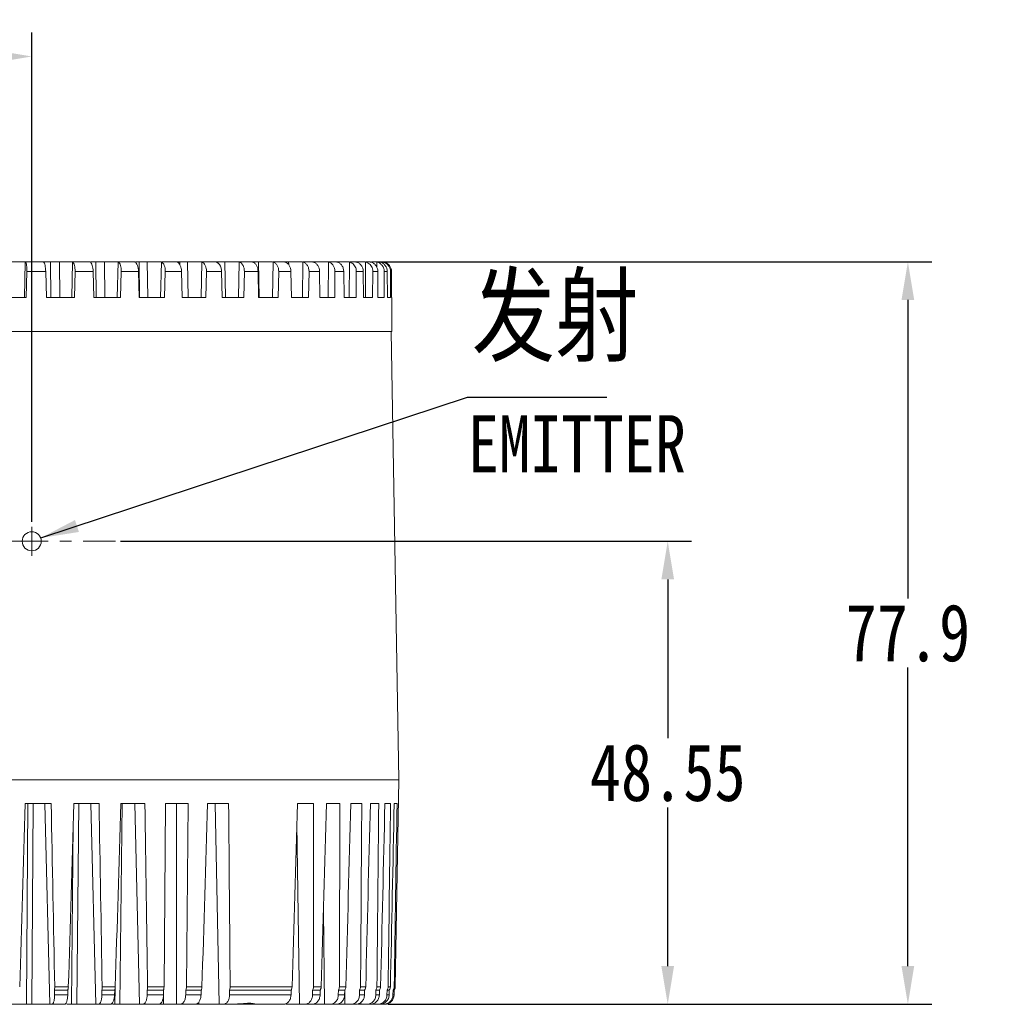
# Model space of a CAD drawing. Extents: x 695 to 3294, y -288 to 575.
# Tile 67 of 83: x 2813 to 2915, y 122 to 225. Entities that reach past the tile are written whole.
import ezdxf

# ---------------------------------------------------------------- set-up
doc = ezdxf.new("R2010")
doc.units = 0
doc.header["$LTSCALE"] = 16.335
doc.header["$PDMODE"] = 3
doc.header["$PDSIZE"] = 4
doc.linetypes.add('CENTER', pattern=[0.6, 0.375, -0.075, 0.075, -0.075])
doc.layers.get('Defpoints').update_dxf_attribs({"linetype": 'CONTINUOUS'})
for name, color, linetype in [('3_ALL_AXES', 7, 'CONTINUOUS'), ('6_ALL_SURFS', 7, 'CONTINUOUS'), ('标注线', 3, 'CONTINUOUS')]:
    doc.layers.add(name, color=color, linetype=linetype)
for name, color, linetype, lineweight in [('7_ALL_FEATURES', 7, 'CONTINUOUS', 15), ('dim', 3, 'CONTINUOUS', 13), ('中心', 6, 'CENTER', 13)]:
    doc.layers.add(name, color=color, linetype=linetype, lineweight=lineweight)
doc.styles.get("Standard").update_dxf_attribs({"font": 'txt', "width": 0.8})
doc.dimstyles.get("Standard").update_dxf_attribs({"dimtxt": 3, "dimasz": 3, "dimexe": 2.5, "dimexo": 0.5, "dimtad": 1, "dimdsep": 46, "dimtxsty": 'Standard', "dimcen": 0.09, "dimadec": 0, "dimazin": 0, "dimtol": 1, "dimtp": 0.01, "dimtm": 0.01, "dimtfac": 1, "dimtofl": 0, "dimtmove": 0, "dimatfit": 3, "dimfxl": 1, "dimtolj": 1, "dimarcsym": 0})

# ---------------------------------------------------------------- blocks, each defined once
blk = doc.blocks.new('*D54')
at = {"layer": 'Defpoints', "color": 0, "transparency": 16777216}
for p in [(2814.4, 221.16), (2789.4, 171.86), (2814.4, 171.86)]:
    blk.add_point(p, dxfattribs=at)
at = {"layer": 'dim', "color": 0, "lineweight": -2, "transparency": 16777216}
for p, q in [((2789.4, 172.36), (2789.4, 223.66)), ((2814.4, 172.36), (2814.4, 223.66)), ((2793.4, 221.16), (2797.27, 221.16)), ((2810.4, 221.16), (2806.52, 221.16))]:
    blk.add_line(p, q, dxfattribs=at)
at = {"layer": 'dim', "color": 0, "transparency": 16777216}
for points in [[(2793.4, 221.83), (2793.4, 220.49), (2789.4, 221.16)], [(2810.4, 221.83), (2810.4, 220.49), (2814.4, 221.16)]]:
    blk.add_solid(points, dxfattribs=at)
at = {"layer": 'dim', "color": 0, "transparency": 16777216, "insert": (2801.9, 221.16), "char_height": 6, "attachment_point": 5}
blk.add_mtext('\\A1;25', dxfattribs=at)
blk = doc.blocks.new('*D44')
at = {"layer": 'Defpoints', "color": 0, "transparency": 16777216}
for p in [(2823.2, 170.33), (2851.23, 121.78), (2881.06, 121.78)]:
    blk.add_point(p, dxfattribs=at)
at = {"layer": 'dim', "color": 0, "lineweight": -2, "transparency": 16777216}
for p, q in [((2823.7, 170.33), (2883.56, 170.33)), ((2881.06, 166.33), (2881.06, 149.68)), ((2881.06, 125.78), (2881.06, 142.43)), ((2851.73, 121.78), (2883.56, 121.78))]:
    blk.add_line(p, q, dxfattribs=at)
at = {"layer": 'dim', "color": 0, "transparency": 16777216}
for points in [[(2880.39, 166.33), (2881.72, 166.33), (2881.06, 170.33)], [(2880.39, 125.78), (2881.72, 125.78), (2881.06, 121.78)]]:
    blk.add_solid(points, dxfattribs=at)
at = {"layer": 'dim', "color": 0, "transparency": 16777216, "insert": (2881.06, 146.05), "char_height": 6, "attachment_point": 5}
blk.add_mtext('\\A1;48.55', dxfattribs=at)
blk = doc.blocks.new('*D45')
at = {"layer": 'Defpoints', "color": 0, "transparency": 16777216}
for p in [(2850.67, 199.63), (2906.23, 199.63), (2851.23, 121.78)]:
    blk.add_point(p, dxfattribs=at)
at = {"layer": 'dim', "color": 0, "lineweight": -2, "transparency": 16777216}
for p, q in [((2851.17, 199.63), (2908.73, 199.63)), ((2906.23, 195.63), (2906.23, 164.33)), ((2906.23, 125.78), (2906.23, 157.08)), ((2851.73, 121.78), (2908.73, 121.78))]:
    blk.add_line(p, q, dxfattribs=at)
at = {"layer": 'dim', "color": 0, "transparency": 16777216}
for points in [[(2905.56, 195.63), (2906.89, 195.63), (2906.23, 199.63)], [(2905.56, 125.78), (2906.89, 125.78), (2906.23, 121.78)]]:
    blk.add_solid(points, dxfattribs=at)
at = {"layer": 'dim', "color": 0, "transparency": 16777216, "insert": (2906.23, 160.7), "char_height": 6, "attachment_point": 5}
blk.add_mtext('\\A1;77.9', dxfattribs=at)

msp = doc.modelspace()

# ---------------------------------------------------------------- linework, layer by layer
at = {"layer": '3_ALL_AXES', "color": 7, "linetype": 'Continuous'}
msp.add_arc((2852.004, 123.604), 0.5, 319.33624, 356.50853, dxfattribs=at)
at = {"layer": '6_ALL_SURFS', "color": 7, "linetype": 'Continuous'}
msp.add_open_spline([(2837.769, 121.778), (2837.761, 121.778), (2837.737, 121.785), (2837.693, 121.796), (2837.632, 121.81), (2837.557, 121.824), (2837.469, 121.837), (2837.332, 121.851), (2837.138, 121.857), (2836.883, 121.847), (2836.599, 121.823), (2836.291, 121.792), (2836.076, 121.778), (2835.965, 121.778)], degree=3, knots=[0, 0, 0, 0, 0.0137241, 0.0396674, 0.0749006, 0.1176069, 0.1667243, 0.2213579, 0.3453561, 0.4868535, 0.6440949, 0.8160874, 1, 1, 1, 1], dxfattribs=at)
at = {"layer": '7_ALL_FEATURES', "color": 7, "linetype": 'Continuous'}
for p, q in [((2808.64, 199.628), (2813.649, 199.628)), ((2813.725, 199.628), (2818.583, 199.628)), ((2820.474, 199.628), (2818.681, 199.628)), ((2820.591, 199.628), (2823.335, 199.628)), ((2825.139, 199.628), (2823.452, 199.628)), ((2825.266, 199.628), (2827.852, 199.628)), ((2829.55, 199.628), (2827.987, 199.628)), ((2829.677, 199.628), (2832.083, 199.628)), ((2833.657, 199.628), (2832.236, 199.628)), ((2833.777, 199.628), (2835.985, 199.628)), ((2837.416, 199.628), (2836.152, 199.628)), ((2837.522, 199.628), (2839.512, 199.628)), ((2840.786, 199.628), (2839.693, 199.628)), ((2840.944, 199.628), (2842.627, 199.628)), ((2843.73, 199.628), (2842.82, 199.628)), ((2843.882, 199.628), (2846.215, 199.628)), ((2846.297, 199.628), (2847.489, 199.628)), ((2848.215, 199.628), (2847.699, 199.628)), ((2848.35, 199.628), (2849.183, 199.628)), ((2849.707, 199.628), (2849.366, 199.628)), ((2850.002, 199.628), (2850.358, 199.628)), ((2850.675, 199.628), (2850.473, 199.628)), ((2850.824, 199.628), (2851.002, 199.628)), ((2813.903, 198.628), (2813.833, 195.878)), ((2815.868, 198.628), (2815.937, 195.878)), ((2818.938, 198.628), (2818.87, 195.878)), ((2820.837, 198.628), (2820.903, 195.878)), ((2823.785, 198.628), (2823.72, 195.878)), ((2825.597, 198.628), (2825.661, 195.878)), ((2828.392, 198.628), (2828.331, 195.878)), ((2830.098, 198.628), (2830.158, 195.878)), ((2832.709, 198.628), (2832.652, 195.878)), ((2834.29, 198.628), (2834.345, 195.878)), ((2836.688, 198.628), (2836.636, 195.878)), ((2838.127, 198.628), (2838.177, 195.878)), ((2840.286, 198.628), (2840.24, 195.878)), ((2841.567, 198.628), (2841.611, 195.878)), ((2843.463, 198.628), (2843.423, 195.878)), ((2844.571, 198.628), (2844.609, 195.878)), ((2846.185, 198.628), (2846.151, 195.878)), ((2847.108, 198.628), (2847.14, 195.878)), ((2848.421, 198.628), (2848.394, 195.878)), ((2849.15, 198.628), (2849.175, 195.878)), ((2850.147, 198.628), (2850.127, 195.878)), ((2850.674, 198.628), (2850.691, 195.878)), ((2851.345, 198.628), (2851.332, 195.878)), ((2851.663, 198.628), (2851.673, 195.878)), ((2852, 198.628), (2851.995, 195.878)), ((2852.107, 198.628), (2852.109, 195.878)), ((2813.833, 195.878), (2810.818, 195.878)), ((2818.87, 195.878), (2815.937, 195.878)), ((2823.72, 195.878), (2820.903, 195.878)), ((2828.331, 195.878), (2825.661, 195.878)), ((2832.652, 195.878), (2830.158, 195.878)), ((2836.636, 195.878), (2834.345, 195.878)), ((2840.24, 195.878), (2838.177, 195.878)), ((2843.423, 195.878), (2841.611, 195.878)), ((2846.151, 195.878), (2844.609, 195.878)), ((2848.394, 195.878), (2847.14, 195.878)), ((2850.127, 195.878), (2849.175, 195.878)), ((2851.332, 195.878), (2850.691, 195.878)), ((2851.995, 195.878), (2851.673, 195.878)), ((2852.133, 195.878), (2852.109, 195.878)), ((2852.133, 195.878), (2852.133, 192.328)), ((2751.633, 192.328), (2852.133, 192.328)), ((2852.883, 145.328), (2852.062, 192.328)), ((2750.883, 145.328), (2852.883, 145.328)), ((2852.883, 145.328), (2852.503, 123.595)), ((2816.433, 142.828), (2813.7, 142.828)), ((2821.458, 142.828), (2818.816, 142.828)), ((2826.268, 142.828), (2823.747, 142.828)), ((2828.271, 123.595), (2828.438, 142.828)), ((2830.812, 142.828), (2828.438, 142.828)), ((2830.812, 142.828), (2830.614, 123.595)), ((2835.038, 142.828), (2832.839, 142.828)), ((2843.923, 142.828), (2842.26, 142.828)), ((2846.703, 142.828), (2845.288, 142.828)), ((2848.991, 142.828), (2847.84, 142.828)), ((2850.764, 142.828), (2849.889, 142.828)), ((2852.001, 142.828), (2851.412, 142.828)), ((2852.688, 142.828), (2852.393, 142.828)), ((2816.781, 123.278), (2818.192, 123.278)), ((2816.781, 123.278), (2816.791, 122.761)), ((2818.176, 122.761), (2818.192, 123.278)), ((2821.743, 123.278), (2823.098, 123.278)), ((2821.743, 123.278), (2821.752, 122.761)), ((2823.082, 122.761), (2823.098, 123.278)), ((2826.488, 123.278), (2828.211, 123.278)), ((2826.488, 123.278), (2826.495, 122.761)), ((2828.206, 122.761), (2828.211, 123.278)), ((2830.543, 123.278), (2830.537, 122.761)), ((2830.543, 123.278), (2832.163, 123.278)), ((2832.147, 122.761), (2832.163, 123.278)), ((2835.119, 123.278), (2841.591, 123.278)), ((2835.119, 123.278), (2835.123, 122.761)), ((2841.576, 122.761), (2841.591, 123.278)), ((2843.827, 123.278), (2844.635, 123.278)), ((2843.827, 123.278), (2843.827, 122.761)), ((2844.62, 122.761), (2844.635, 123.278)), ((2846.537, 123.278), (2846.535, 122.761)), ((2846.537, 123.278), (2847.211, 123.278)), ((2847.197, 122.761), (2847.211, 123.278)), ((2848.758, 123.278), (2848.754, 122.761)), ((2848.758, 123.278), (2849.289, 123.278)), ((2849.276, 122.761), (2849.289, 123.278)), ((2850.465, 123.278), (2850.46, 122.761)), ((2850.465, 123.278), (2850.849, 123.278)), ((2850.837, 122.761), (2850.849, 123.278)), ((2851.64, 123.278), (2851.633, 122.761)), ((2851.64, 123.278), (2851.872, 123.278)), ((2851.861, 122.761), (2851.872, 123.278)), ((2852.269, 123.278), (2852.261, 122.761)), ((2852.269, 123.278), (2852.383, 123.278)), ((2852.383, 123.278), (2852.374, 122.761)), ((2790.905, 121.778), (2817.844, 121.778)), ((2818.076, 121.778), (2822.654, 121.778)), ((2822.867, 121.778), (2827.707, 121.778)), ((2827.721, 121.778), (2840.784, 121.778)), ((2841.049, 121.778), (2843.769, 121.778)), ((2843.936, 121.778), (2848.334, 121.778)), ((2850.65, 121.778), (2848.591, 121.778)), ((2851.264, 121.778), (2850.87, 121.778))]:
    msp.add_line(p, q, dxfattribs=at)
at = {"layer": '7_ALL_FEATURES', "color": 9, "linetype": 'Continuous'}
for p, q in [((2813.725, 199.605), (2813.631, 195.878)), ((2816.372, 199.628), (2816.402, 195.878)), ((2817.306, 199.628), (2817.337, 195.878)), ((2818.681, 199.605), (2818.589, 195.878)), ((2821.12, 199.628), (2821.159, 195.878)), ((2822.017, 199.628), (2822.058, 195.878)), ((2823.452, 199.605), (2823.365, 195.878)), ((2825.657, 199.628), (2825.706, 195.878)), ((2826.508, 199.628), (2826.558, 195.878)), ((2827.987, 199.605), (2827.905, 195.878)), ((2829.934, 199.628), (2829.939, 199.295)), ((2830.728, 199.628), (2830.787, 195.878)), ((2832.236, 199.605), (2832.16, 195.878)), ((2833.903, 199.628), (2833.905, 199.523)), ((2834.633, 199.628), (2834.7, 195.878)), ((2836.152, 199.605), (2836.083, 195.878)), ((2838.179, 199.628), (2838.253, 195.878)), ((2839.693, 199.605), (2839.632, 195.878)), ((2841.327, 199.628), (2841.334, 199.312)), ((2842.82, 199.605), (2842.767, 195.878)), ((2844.043, 199.628), (2844.045, 199.535)), ((2845.498, 199.605), (2845.454, 195.878)), ((2847.699, 199.605), (2847.664, 195.878)), ((2849.397, 199.605), (2849.372, 195.878)), ((2850.575, 199.605), (2850.572, 199.043)), ((2851.219, 199.605), (2851.219, 199.455)), ((2815.868, 198.628), (2813.903, 198.628)), ((2820.837, 198.628), (2818.938, 198.628)), ((2825.597, 198.628), (2823.785, 198.628)), ((2830.098, 198.628), (2828.392, 198.628)), ((2834.29, 198.628), (2832.709, 198.628)), ((2838.127, 198.628), (2836.688, 198.628)), ((2841.567, 198.628), (2840.286, 198.628)), ((2844.571, 198.628), (2843.463, 198.628)), ((2847.108, 198.628), (2846.185, 198.628)), ((2849.15, 198.628), (2848.421, 198.628)), ((2850.674, 198.628), (2850.147, 198.628)), ((2851.663, 198.628), (2851.345, 198.628)), ((2852.107, 198.628), (2852, 198.628)), ((2813.993, 142.828), (2813.854, 121.778)), ((2814.567, 142.828), (2814.421, 121.778)), ((2815.782, 142.828), (2816.306, 121.778)), ((2819.326, 142.828), (2819.125, 121.778)), ((2820.603, 142.828), (2821.106, 121.778)), ((2823.893, 142.828), (2823.64, 121.778)), ((2825.218, 142.828), (2825.695, 121.778)), ((2829.578, 142.828), (2829.578, 121.778)), ((2833.634, 142.828), (2834.043, 121.778)), ((2818.751, 140.663), (2818.577, 121.778)), ((2842.464, 121.778), (2842.196, 140.652)), ((2845.084, 121.778), (2844.968, 131.578)), ((2818.237, 123.595), (2816.811, 123.595)), ((2823.155, 123.595), (2821.785, 123.595)), ((2823.136, 123.425), (2823.117, 121.778)), ((2828.271, 123.595), (2826.541, 123.595)), ((2832.24, 123.595), (2830.614, 123.595)), ((2841.69, 123.595), (2835.194, 123.595)), ((2844.741, 123.595), (2843.924, 123.595)), ((2847.322, 123.595), (2846.641, 123.595)), ((2847.231, 121.778), (2847.217, 123.278)), ((2849.405, 123.595), (2848.867, 123.595)), ((2850.967, 123.595), (2850.579, 123.595)), ((2851.992, 123.595), (2851.757, 123.595)), ((2852.503, 123.595), (2852.389, 123.595)), ((2816.791, 122.761), (2818.176, 122.761)), ((2821.752, 122.761), (2823.082, 122.761)), ((2826.495, 122.761), (2828.206, 122.761)), ((2828.22, 122.761), (2828.22, 121.778)), ((2830.537, 122.761), (2832.147, 122.761)), ((2831.912, 122.009), (2831.908, 121.778)), ((2835.123, 122.761), (2841.576, 122.761)), ((2843.827, 122.761), (2844.62, 122.761)), ((2846.535, 122.761), (2847.197, 122.761)), ((2848.754, 122.761), (2849.276, 122.761)), ((2848.882, 121.778), (2848.88, 121.966)), ((2850.46, 122.761), (2850.837, 122.761)), ((2851.633, 122.761), (2851.861, 122.761)), ((2852.261, 122.761), (2852.374, 122.761))]:
    msp.add_line(p, q, dxfattribs=at)
at = {"layer": '7_ALL_FEATURES', "color": 7, "linetype": 'Continuous'}
for centre, radius, start, end in [((2850.363, 198.66), 0.968, 72.44948, 77.36534), ((2851.002, 198.616), 1.013, 81.77374, 90.01571), ((2851.107, 198.632), 0.997, 77.51415, 89.96842), ((2851.005, 198.638), 0.99, 77.52223, 81.75177), ((2851.003, 198.632), 0.997, 19.27381, 77.50736), ((2850.992, 198.629), 1.008, 359.96638, 19.20784), ((2851.256, 123.601), 0.501, 319.90441, 359.33761), ((2851.487, 123.606), 0.505, 319.61324, 358.82431), ((2851.89, 123.603), 0.499, 319.43818, 359.11816), ((2851.374, 122.778), 1, 270, 359), ((2851.264, 122.773), 0.994, 270.01336, 276.26383)]:
    msp.add_arc(centre, radius, start, end, dxfattribs=at)
for centre, major_axis, ratio, start_param, end_param in [((2860.651, 2385.583), (88.166, 3440.925), 0.0040258, -2.2880269, -2.2806333), ((2744.79, 2385.583), (-85.653, 3440.925), 0.0060574, -2.2882809, -2.2808872), ((2859.034, 2385.583), (85.741, 3440.925), 0.0059991, -2.2879806, -2.280587), ((2747.052, 2385.583), (-82.261, 3440.925), 0.0079629, -2.2883205, -2.2809268), ((2856.79, 2385.583), (82.377, 3440.925), 0.0079069, -2.2879408, -2.2805472), ((2749.915, 2385.583), (-77.969, 3440.925), 0.0097814, -2.2883517, -2.2809581), ((2850.529, 2385.583), (72.988, 3440.925), 0.0114435, -2.2878873, -2.2804937), ((2757.312, 2385.583), (-66.877, 3440.925), 0.0130791, -2.2883843, -2.2809907), ((2839.753, 2385.698), (56.826, 3441.002), 0.0151467, -2.2879048, -2.2805112), ((2769.248, 2385.698), (-48.972, 3441.002), 0.0163837, -2.2883881, -2.2809945), ((2834.673, 2385.698), (49.204, 3441.002), 0.016351, -2.2879212, -2.2805275), ((2774.697, 2385.698), (-40.796, 3441.002), 0.0174034, -2.2883613, -2.2809677), ((2829.233, 2385.698), (41.043, 3441.002), 0.0173762, -2.2879477, -2.2805541), ((2780.444, 2385.698), (-32.172, 3441.002), 0.0182324, -2.2883254, -2.2809318), ((2823.494, 2385.698), (32.431, 3441.002), 0.0182109, -2.2879833, -2.2805897), ((2786.427, 2385.698), (-23.196, 3441.002), 0.0188616, -2.2882821, -2.2808885), ((2817.517, 2385.698), (23.463, 3441.002), 0.018846, -2.2880265, -2.2806329), ((2792.578, 2385.698), (-13.964, 3441.002), 0.0192838, -2.2882332, -2.2808396), ((2811.37, 2385.698), (14.238, 3441.002), 0.0192745, -2.2880752, -2.2806816), ((2798.831, 2385.698), (-4.579, 3441.002), 0.0194946, -2.2881809, -2.2807873)]:
    msp.add_ellipse(centre, major_axis=major_axis, ratio=ratio, start_param=start_param, end_param=end_param, dxfattribs=at)
for points, knots in [([(2813.649, 199.628), (2813.657, 199.628), (2813.683, 199.627), (2813.711, 199.617), (2813.725, 199.605)], [0, 0, 0, 0, 0.28666, 1, 1, 1, 1]), ([(2813.725, 199.605), (2813.741, 199.591), (2813.771, 199.55), (2813.824, 199.434), (2813.871, 199.234), (2813.903, 198.949), (2813.906, 198.739), (2813.903, 198.628)], [0, 0, 0, 0, 0.0639045, 0.1483734, 0.3774102, 0.6710796, 1, 1, 1, 1]), ([(2815.641, 199.605), (2815.633, 199.611), (2815.622, 199.619), (2815.61, 199.628), (2815.605, 199.628)], [0, 0, 0, 0, 0.6790004, 1, 1, 1, 1]), ([(2815.868, 198.628), (2815.866, 198.739), (2815.851, 198.95), (2815.805, 199.234), (2815.748, 199.435), (2815.69, 199.55), (2815.658, 199.591), (2815.641, 199.605)], [0, 0, 0, 0, 0.3266085, 0.6196456, 0.8496758, 0.9350923, 1, 1, 1, 1]), ([(2818.583, 199.628), (2818.593, 199.628), (2818.626, 199.627), (2818.66, 199.618), (2818.681, 199.605)], [0, 0, 0, 0, 0.2803072, 1, 1, 1, 1]), ([(2818.681, 199.605), (2818.728, 199.575), (2818.81, 199.459), (2818.886, 199.237), (2818.933, 198.95), (2818.94, 198.739), (2818.938, 198.628)], [0, 0, 0, 0, 0.1611974, 0.3915963, 0.6797205, 1, 1, 1, 1]), ([(2820.532, 199.605), (2820.521, 199.611), (2820.503, 199.621), (2820.482, 199.628), (2820.474, 199.628)], [0, 0, 0, 0, 0.6107831, 1, 1, 1, 1]), ([(2820.837, 198.628), (2820.834, 198.739), (2820.817, 198.951), (2820.755, 199.238), (2820.668, 199.46), (2820.581, 199.575), (2820.532, 199.605)], [0, 0, 0, 0, 0.3175599, 0.6050682, 0.8367347, 1, 1, 1, 1]), ([(2823.335, 199.628), (2823.346, 199.628), (2823.386, 199.627), (2823.426, 199.618), (2823.452, 199.605)], [0, 0, 0, 0, 0.2751138, 1, 1, 1, 1]), ([(2823.452, 199.605), (2823.508, 199.577), (2823.614, 199.467), (2823.714, 199.241), (2823.777, 198.951), (2823.788, 198.739), (2823.785, 198.628)], [0, 0, 0, 0, 0.1755667, 0.4077052, 0.6896367, 1, 1, 1, 1]), ([(2825.219, 199.605), (2825.211, 199.609), (2825.186, 199.62), (2825.158, 199.628), (2825.139, 199.628)], [0, 0, 0, 0, 0.3083621, 1, 1, 1, 1]), ([(2825.597, 198.628), (2825.595, 198.74), (2825.574, 198.952), (2825.498, 199.242), (2825.387, 199.467), (2825.277, 199.577), (2825.219, 199.605)], [0, 0, 0, 0, 0.3075394, 0.5890023, 0.8225856, 1, 1, 1, 1]), ([(2827.852, 199.628), (2827.864, 199.628), (2827.91, 199.627), (2827.956, 199.617), (2827.987, 199.605)], [0, 0, 0, 0, 0.2708817, 1, 1, 1, 1]), ([(2827.987, 199.605), (2828.052, 199.578), (2828.177, 199.474), (2828.303, 199.244), (2828.381, 198.953), (2828.395, 198.739), (2828.392, 198.628)], [0, 0, 0, 0, 0.1894373, 0.4237614, 0.6996782, 1, 1, 1, 1]), ([(2829.65, 199.605), (2829.641, 199.609), (2829.608, 199.62), (2829.574, 199.628), (2829.55, 199.628)], [0, 0, 0, 0, 0.2929657, 1, 1, 1, 1]), ([(2830.098, 198.628), (2830.096, 198.74), (2830.072, 198.954), (2829.981, 199.245), (2829.846, 199.474), (2829.716, 199.578), (2829.65, 199.605)], [0, 0, 0, 0, 0.2975901, 0.5732301, 0.8090621, 1, 1, 1, 1]), ([(2832.083, 199.628), (2832.097, 199.628), (2832.149, 199.627), (2832.2, 199.617), (2832.236, 199.605)], [0, 0, 0, 0, 0.2673555, 1, 1, 1, 1]), ([(2832.236, 199.605), (2832.309, 199.579), (2832.451, 199.479), (2832.601, 199.248), (2832.694, 198.955), (2832.712, 198.739), (2832.709, 198.628)], [0, 0, 0, 0, 0.2021274, 0.4388855, 0.7092852, 1, 1, 1, 1]), ([(2833.777, 199.605), (2833.766, 199.609), (2833.727, 199.621), (2833.686, 199.628), (2833.657, 199.628)], [0, 0, 0, 0, 0.2829155, 1, 1, 1, 1]), ([(2834.29, 198.628), (2834.289, 198.685), (2834.281, 198.797), (2834.215, 199.163), (2834.028, 199.517), (2833.777, 199.605)], [0, 0, 0, 0, 0.1487012, 0.2956283, 1, 1, 1, 1]), ([(2835.985, 199.628), (2836, 199.628), (2836.056, 199.627), (2836.113, 199.617), (2836.152, 199.605)], [0, 0, 0, 0, 0.2643373, 1, 1, 1, 1]), ([(2836.152, 199.605), (2836.233, 199.58), (2836.39, 199.483), (2836.563, 199.252), (2836.669, 198.957), (2836.691, 198.74), (2836.688, 198.628)], [0, 0, 0, 0, 0.2133236, 0.4525751, 0.7181123, 1, 1, 1, 1]), ([(2837.555, 199.605), (2837.542, 199.609), (2837.497, 199.621), (2837.45, 199.628), (2837.416, 199.628)], [0, 0, 0, 0, 0.2758056, 1, 1, 1, 1]), ([(2838.127, 198.628), (2838.125, 198.74), (2838.095, 198.958), (2837.977, 199.253), (2837.797, 199.483), (2837.636, 199.579), (2837.555, 199.605)], [0, 0, 0, 0, 0.2796583, 0.5452661, 0.7858897, 1, 1, 1, 1]), ([(2839.512, 199.628), (2839.528, 199.628), (2839.589, 199.627), (2839.65, 199.617), (2839.693, 199.605)], [0, 0, 0, 0, 0.261684, 1, 1, 1, 1]), ([(2839.693, 199.605), (2839.78, 199.58), (2839.952, 199.487), (2840.144, 199.256), (2840.264, 198.959), (2840.288, 198.74), (2840.286, 198.628)], [0, 0, 0, 0, 0.2229263, 0.4645779, 0.7259623, 1, 1, 1, 1]), ([(2840.941, 199.605), (2840.928, 199.609), (2840.877, 199.621), (2840.825, 199.628), (2840.786, 199.628)], [0, 0, 0, 0, 0.2704553, 1, 1, 1, 1]), ([(2841.567, 198.628), (2841.565, 198.74), (2841.533, 198.96), (2841.403, 199.256), (2841.204, 199.486), (2841.03, 199.58), (2840.941, 199.605)], [0, 0, 0, 0, 0.2721254, 0.5336939, 0.7765688, 1, 1, 1, 1]), ([(2842.627, 199.628), (2842.644, 199.628), (2842.709, 199.627), (2842.774, 199.617), (2842.82, 199.605)], [0, 0, 0, 0, 0.259292, 1, 1, 1, 1]), ([(2842.82, 199.605), (2842.913, 199.58), (2843.096, 199.489), (2843.305, 199.259), (2843.437, 198.961), (2843.465, 198.74), (2843.463, 198.628)], [0, 0, 0, 0, 0.2309489, 0.4747958, 0.7327342, 1, 1, 1, 1]), ([(2843.9, 199.605), (2843.885, 199.609), (2843.83, 199.622), (2843.772, 199.628), (2843.73, 199.628)], [0, 0, 0, 0, 0.2662272, 1, 1, 1, 1]), ([(2844.571, 198.628), (2844.57, 198.74), (2844.536, 198.962), (2844.395, 199.259), (2844.179, 199.489), (2843.994, 199.58), (2843.9, 199.605)], [0, 0, 0, 0, 0.2656777, 0.5238657, 0.7687607, 1, 1, 1, 1]), ([(2845.296, 199.628), (2845.313, 199.628), (2845.381, 199.627), (2845.449, 199.617), (2845.498, 199.605)], [0, 0, 0, 0, 0.2570837, 1, 1, 1, 1]), ([(2845.498, 199.605), (2845.597, 199.58), (2845.789, 199.491), (2846.013, 199.261), (2846.156, 198.963), (2846.186, 198.74), (2846.185, 198.628)], [0, 0, 0, 0, 0.2374564, 0.4832186, 0.7383862, 1, 1, 1, 1]), ([(2846.399, 199.605), (2846.383, 199.609), (2846.323, 199.622), (2846.261, 199.628), (2846.215, 199.628)], [0, 0, 0, 0, 0.2627489, 1, 1, 1, 1]), ([(2847.108, 198.628), (2847.107, 198.74), (2847.071, 198.964), (2846.922, 199.262), (2846.692, 199.491), (2846.498, 199.58), (2846.399, 199.605)], [0, 0, 0, 0, 0.2603429, 0.5157805, 0.7624025, 1, 1, 1, 1]), ([(2847.489, 199.628), (2847.507, 199.628), (2847.577, 199.627), (2847.648, 199.617), (2847.699, 199.605)], [0, 0, 0, 0, 0.2549988, 1, 1, 1, 1]), ([(2847.699, 199.605), (2847.724, 199.599), (2847.826, 199.57), (2847.923, 199.522), (2847.989, 199.478)], [0, 0, 0, 0, 0.2485119, 1, 1, 1, 1]), ([(2847.989, 199.478), (2848.123, 199.388), (2848.348, 199.128), (2848.423, 198.795), (2848.421, 198.628)], [0, 0, 0, 0, 0.492461, 1, 1, 1, 1]), ([(2848.409, 199.605), (2848.393, 199.609), (2848.329, 199.622), (2848.263, 199.628), (2848.215, 199.628)], [0, 0, 0, 0, 0.2597887, 1, 1, 1, 1]), ([(2849.15, 198.628), (2849.149, 198.741), (2849.112, 198.965), (2848.955, 199.264), (2848.714, 199.492), (2848.513, 199.58), (2848.409, 199.605)], [0, 0, 0, 0, 0.2561226, 0.5094038, 0.75742, 1, 1, 1, 1]), ([(2849.183, 199.628), (2849.201, 199.628), (2849.273, 199.626), (2849.345, 199.617), (2849.397, 199.605)], [0, 0, 0, 0, 0.2529875, 1, 1, 1, 1]), ([(2849.655, 199.504), (2849.804, 199.418), (2850.061, 199.157), (2850.149, 198.803), (2850.147, 198.628)], [0, 0, 0, 0, 0.4957661, 1, 1, 1, 1]), ([(2849.91, 199.605), (2849.893, 199.609), (2849.826, 199.622), (2849.757, 199.628), (2849.707, 199.628)], [0, 0, 0, 0, 0.2571943, 1, 1, 1, 1]), ([(2850.674, 198.628), (2850.673, 198.741), (2850.635, 198.966), (2850.473, 199.265), (2850.224, 199.493), (2850.017, 199.58), (2849.91, 199.605)], [0, 0, 0, 0, 0.2530065, 0.5046907, 0.7537444, 1, 1, 1, 1]), ([(2850.655, 199.583), (2850.754, 199.552), (2850.944, 199.456), (2851.169, 199.23), (2851.313, 198.945), (2851.345, 198.734), (2851.345, 198.628)], [0, 0, 0, 0, 0.2488926, 0.4982817, 0.7487636, 1, 1, 1, 1]), ([(2850.885, 199.605), (2850.867, 199.609), (2850.798, 199.622), (2850.727, 199.628), (2850.675, 199.628)], [0, 0, 0, 0, 0.2548603, 1, 1, 1, 1]), ([(2851.663, 198.628), (2851.663, 198.741), (2851.624, 198.967), (2851.458, 199.266), (2851.204, 199.494), (2850.993, 199.581), (2850.885, 199.605)], [0, 0, 0, 0, 0.2509815, 0.5016006, 0.751321, 1, 1, 1, 1]), ([(2852.107, 198.628), (2852.107, 198.741), (2852.068, 198.967), (2851.901, 199.266), (2851.645, 199.494), (2851.432, 199.581), (2851.323, 199.605)], [0, 0, 0, 0, 0.2500375, 0.5001053, 0.7501137, 1, 1, 1, 1]), ([(2816.811, 123.595), (2816.811, 123.567), (2816.81, 123.461), (2816.799, 123.354), (2816.781, 123.278)], [0, 0, 0, 0, 0.2694727, 1, 1, 1, 1]), ([(2818.192, 123.278), (2818.199, 123.302), (2818.224, 123.406), (2818.234, 123.513), (2818.237, 123.595)], [0, 0, 0, 0, 0.225315, 1, 1, 1, 1]), ([(2821.785, 123.595), (2821.785, 123.567), (2821.783, 123.46), (2821.767, 123.353), (2821.743, 123.278)], [0, 0, 0, 0, 0.2681222, 1, 1, 1, 1]), ([(2823.098, 123.278), (2823.107, 123.301), (2823.139, 123.404), (2823.152, 123.512), (2823.155, 123.595)], [0, 0, 0, 0, 0.2278866, 1, 1, 1, 1]), ([(2826.541, 123.595), (2826.541, 123.567), (2826.538, 123.459), (2826.518, 123.351), (2826.488, 123.278)], [0, 0, 0, 0, 0.2664631, 1, 1, 1, 1]), ([(2828.211, 123.278), (2828.221, 123.301), (2828.256, 123.403), (2828.27, 123.512), (2828.271, 123.595)], [0, 0, 0, 0, 0.2301367, 1, 1, 1, 1]), ([(2830.614, 123.595), (2830.613, 123.567), (2830.607, 123.458), (2830.579, 123.35), (2830.543, 123.278)], [0, 0, 0, 0, 0.2638364, 1, 1, 1, 1]), ([(2832.163, 123.278), (2832.175, 123.301), (2832.219, 123.401), (2832.238, 123.512), (2832.24, 123.595)], [0, 0, 0, 0, 0.2339843, 1, 1, 1, 1]), ([(2835.194, 123.595), (2835.194, 123.567), (2835.189, 123.458), (2835.158, 123.349), (2835.119, 123.278)], [0, 0, 0, 0, 0.2625894, 1, 1, 1, 1]), ([(2841.591, 123.278), (2841.607, 123.301), (2841.662, 123.398), (2841.688, 123.511), (2841.69, 123.595)], [0, 0, 0, 0, 0.2417814, 1, 1, 1, 1]), ([(2843.924, 123.595), (2843.924, 123.567), (2843.916, 123.456), (2843.875, 123.346), (2843.827, 123.278)], [0, 0, 0, 0, 0.2576799, 1, 1, 1, 1]), ([(2844.635, 123.278), (2844.651, 123.301), (2844.71, 123.396), (2844.738, 123.511), (2844.741, 123.595)], [0, 0, 0, 0, 0.2445334, 1, 1, 1, 1]), ([(2846.641, 123.595), (2846.641, 123.538), (2846.623, 123.425), (2846.57, 123.323), (2846.537, 123.278)], [0, 0, 0, 0, 0.506678, 1, 1, 1, 1]), ([(2847.211, 123.278), (2847.245, 123.323), (2847.3, 123.425), (2847.32, 123.538), (2847.322, 123.595)], [0, 0, 0, 0, 0.4947159, 1, 1, 1, 1]), ([(2848.867, 123.595), (2848.867, 123.538), (2848.848, 123.424), (2848.793, 123.322), (2848.758, 123.278)], [0, 0, 0, 0, 0.5042321, 1, 1, 1, 1]), ([(2849.289, 123.278), (2849.325, 123.322), (2849.382, 123.424), (2849.403, 123.538), (2849.405, 123.595)], [0, 0, 0, 0, 0.496882, 1, 1, 1, 1]), ([(2850.579, 123.595), (2850.579, 123.538), (2850.558, 123.424), (2850.501, 123.322), (2850.465, 123.278)], [0, 0, 0, 0, 0.5022945, 1, 1, 1, 1]), ([(2850.849, 123.278), (2850.885, 123.322), (2850.944, 123.423), (2850.966, 123.538), (2850.967, 123.595)], [0, 0, 0, 0, 0.4985159, 1, 1, 1, 1]), ([(2816.791, 122.761), (2816.794, 122.635), (2816.787, 122.451), (2816.754, 122.22), (2816.72, 122.072), (2816.678, 121.95), (2816.629, 121.858), (2816.573, 121.796), (2816.526, 121.778), (2816.505, 121.778)], [0, 0, 0, 0, 0.3506928, 0.5100843, 0.65187, 0.7721472, 0.8685782, 0.9421314, 1, 1, 1, 1]), ([(2817.844, 121.778), (2817.891, 121.778), (2817.964, 121.842), (2818.023, 121.949), (2818.072, 122.072), (2818.113, 122.219), (2818.157, 122.451), (2818.172, 122.635), (2818.176, 122.761)], [0, 0, 0, 0, 0.1290426, 0.2267413, 0.3481284, 0.490665, 0.6503377, 1, 1, 1, 1]), ([(2821.752, 122.761), (2821.754, 122.635), (2821.744, 122.451), (2821.697, 122.217), (2821.63, 121.994), (2821.501, 121.778), (2821.367, 121.778)], [0, 0, 0, 0, 0.3413541, 0.4977521, 0.6385604, 1, 1, 1, 1]), ([(2822.654, 121.778), (2822.681, 121.778), (2822.74, 121.794), (2822.817, 121.855), (2822.888, 121.948), (2822.95, 122.07), (2823.003, 122.218), (2823.059, 122.45), (2823.079, 122.634), (2823.082, 122.761)], [0, 0, 0, 0, 0.0708137, 0.1538383, 0.254947, 0.3755784, 0.5141255, 0.6673952, 1, 1, 1, 1]), ([(2826.495, 122.761), (2826.497, 122.635), (2826.478, 122.396), (2826.396, 122.119), (2826.296, 121.946), (2826.212, 121.852), (2826.118, 121.793), (2826.049, 121.778), (2826.016, 121.778)], [0, 0, 0, 0, 0.3198192, 0.602252, 0.722175, 0.8263843, 0.9171699, 1, 1, 1, 1]), ([(2827.707, 121.778), (2827.74, 121.778), (2827.809, 121.793), (2827.904, 121.852), (2827.989, 121.946), (2828.093, 122.119), (2828.181, 122.395), (2828.205, 122.634), (2828.206, 122.761)], [0, 0, 0, 0, 0.0823997, 0.1732253, 0.2778353, 0.3981682, 0.6810211, 1, 1, 1, 1]), ([(2830.537, 122.761), (2830.536, 122.634), (2830.507, 122.392), (2830.402, 122.116), (2830.279, 121.944), (2830.178, 121.851), (2830.066, 121.792), (2829.986, 121.778), (2829.948, 121.778)], [0, 0, 0, 0, 0.3047522, 0.5798917, 0.7007002, 0.8093326, 0.907693, 1, 1, 1, 1]), ([(2831.54, 121.778), (2831.578, 121.778), (2831.658, 121.792), (2831.77, 121.851), (2831.873, 121.944), (2831.998, 122.116), (2832.109, 122.392), (2832.143, 122.634), (2832.147, 122.761)], [0, 0, 0, 0, 0.0917113, 0.1901534, 0.2991211, 0.4203869, 0.6959808, 1, 1, 1, 1]), ([(2835.123, 122.761), (2835.124, 122.634), (2835.095, 122.39), (2834.963, 122.069), (2834.778, 121.871), (2834.605, 121.792), (2834.516, 121.778), (2834.472, 121.778)], [0, 0, 0, 0, 0.2938907, 0.5627309, 0.7945805, 0.8993208, 1, 1, 1, 1]), ([(2840.784, 121.778), (2840.885, 121.778), (2841.1, 121.835), (2841.356, 122.061), (2841.528, 122.384), (2841.572, 122.633), (2841.576, 122.761)], [0, 0, 0, 0, 0.2203292, 0.4596875, 0.7224194, 1, 1, 1, 1]), ([(2843.827, 122.761), (2843.827, 122.633), (2843.787, 122.382), (2843.609, 122.057), (2843.336, 121.832), (2843.11, 121.778), (2843.002, 121.778)], [0, 0, 0, 0, 0.270385, 0.5284213, 0.7698554, 1, 1, 1, 1]), ([(2843.769, 121.778), (2843.878, 121.778), (2844.105, 121.833), (2844.383, 122.057), (2844.569, 122.381), (2844.617, 122.633), (2844.62, 122.761)], [0, 0, 0, 0, 0.2292245, 0.4716676, 0.7305726, 1, 1, 1, 1]), ([(2846.535, 122.761), (2846.535, 122.633), (2846.491, 122.379), (2846.299, 122.053), (2846.007, 121.831), (2845.771, 121.778), (2845.656, 121.778)], [0, 0, 0, 0, 0.2635257, 0.5186209, 0.7628337, 1, 1, 1, 1]), ([(2846.295, 121.778), (2846.41, 121.778), (2846.648, 121.832), (2846.944, 122.054), (2847.142, 122.378), (2847.193, 122.633), (2847.197, 122.761)], [0, 0, 0, 0, 0.2363181, 0.4813288, 0.7372023, 1, 1, 1, 1]), ([(2848.754, 122.761), (2848.753, 122.633), (2848.706, 122.377), (2848.502, 122.051), (2848.195, 121.83), (2847.95, 121.778), (2847.83, 121.778)], [0, 0, 0, 0, 0.2581428, 0.5110373, 0.757482, 1, 1, 1, 1]), ([(2848.334, 121.778), (2848.455, 121.778), (2848.702, 121.831), (2849.011, 122.051), (2849.22, 122.376), (2849.273, 122.632), (2849.276, 122.761)], [0, 0, 0, 0, 0.2418003, 0.4888461, 0.7423866, 1, 1, 1, 1]), ([(2850.46, 122.761), (2850.459, 122.633), (2850.408, 122.375), (2850.195, 122.049), (2849.877, 121.83), (2849.625, 121.778), (2849.501, 121.778)], [0, 0, 0, 0, 0.2541625, 0.5055093, 0.7536379, 1, 1, 1, 1]), ([(2849.865, 121.778), (2849.99, 121.778), (2850.243, 121.83), (2850.562, 122.049), (2850.779, 122.375), (2850.834, 122.632), (2850.837, 122.761)], [0, 0, 0, 0, 0.245819, 0.4943657, 0.746195, 1, 1, 1, 1]), ([(2851.633, 122.761), (2851.631, 122.632), (2851.578, 122.374), (2851.359, 122.048), (2851.034, 121.829), (2850.777, 121.778), (2850.65, 121.778)], [0, 0, 0, 0, 0.251524, 0.5019102, 0.7511811, 1, 1, 1, 1]), ([(2850.87, 121.778), (2850.997, 121.778), (2851.255, 121.83), (2851.581, 122.048), (2851.803, 122.374), (2851.858, 122.632), (2851.861, 122.761)], [0, 0, 0, 0, 0.2484811, 0.4979981, 0.748682, 1, 1, 1, 1]), ([(2852.261, 122.761), (2852.259, 122.641), (2852.212, 122.4), (2852.018, 122.09), (2851.727, 121.867), (2851.491, 121.797), (2851.373, 121.784)], [0, 0, 0, 0, 0.250148, 0.5000923, 0.7499485, 1, 1, 1, 1])]:
    msp.add_open_spline(points, degree=3, knots=knots, dxfattribs=at)
for points in [[(2849.397, 199.605), (2849.487, 199.584), (2849.575, 199.55), (2849.655, 199.504)], [(2850.358, 199.628), (2850.431, 199.628), (2850.504, 199.621), (2850.575, 199.605)]]:
    msp.add_open_spline(points, degree=3, dxfattribs=at)
at = {"layer": 'dim'}
msp.add_circle((2814.4, 170.328), 1, dxfattribs=at)
at = {"layer": '中心'}
for p, q in [((2814.4, 168.801), (2814.4, 171.856)), ((2780.602, 170.328), (2823.197, 170.328))]:
    msp.add_line(p, q, dxfattribs=at)

# ---------------------------------------------------------------- texts
at = {"layer": 'dim', "insert": (2860.53, 198.029), "char_height": 8, "width": 50.74149, "attachment_point": 1}
msp.add_mtext('{\\fSimSun|b0|i0|c134|p2;发射}', dxfattribs=at)
at = {"layer": '标注线', "insert": (2860.114, 183.55), "char_height": 6, "width": 39.9, "attachment_point": 1}
msp.add_mtext('{\\fSimSun|b0|i0|c134|p2;EMITTER}', dxfattribs=at)

# ---------------------------------------------------------------- dimensions: what is measured, and where the dimension line sits
at = {"layer": 'dim'}
dim = msp.add_linear_dim(base=(2814.4, 221.16), p1=(2789.4, 171.856), p2=(2814.4, 171.856), dimstyle='Standard', override={"dimtxt": 6, "dimasz": 4, "dimtad": 0, "dimtih": 1, "dimtoh": 1, "dimcen": 0.5, "dimadec": 2, "dimazin": 2, "dimtol": 0, "dimtzin": 0}, dxfattribs=at)
dim.commit()
dim.dimension.update_dxf_attribs({"geometry": '*D54', "text_midpoint": (2801.9, 221.16)})
for base, p1, p2, override, picture, middle in [((2906.227558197, 199.628363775), (2851.233526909, 121.778363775), (2850.67457553, 199.628363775), {"dimtxt": 6, "dimasz": 4, "dimtad": 0, "dimtih": 1, "dimtoh": 1, "dimdec": 1, "dimcen": 0.5, "dimadec": 2, "dimazin": 2, "dimtol": 0, "dimtzin": 0}, '*D45', (2906.227558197, 160.703363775)), ((2881.056, 121.778), (2823.197, 170.328), (2851.234, 121.778), {"dimtxt": 6, "dimasz": 4, "dimtad": 0, "dimtih": 1, "dimtoh": 1, "dimcen": 0.5, "dimadec": 2, "dimazin": 2, "dimtol": 0, "dimtzin": 0}, '*D44', (2881.056, 146.053))]:
    dim = msp.add_linear_dim(base=base, p1=p1, p2=p2, angle=90, dimstyle='Standard', override=override, dxfattribs=at)
    dim.commit()
    dim.dimension.update_dxf_attribs({"geometry": picture, "text_midpoint": middle})

# ---------------------------------------------------------------- leaders
msp.add_leader([(2815.338, 170.673), (2860.057, 185.427), (2874.682, 185.427)], dimstyle='Standard', override={"dimtxt": 6, "dimasz": 4, "dimgap": 0.625, "dimtad": 0, "dimtih": 1, "dimtoh": 1, "dimcen": 0.5, "dimadec": 2, "dimazin": 2, "dimtol": 0, "dimtzin": 0}, dxfattribs=at)

doc.saveas('drawing.dxf')
